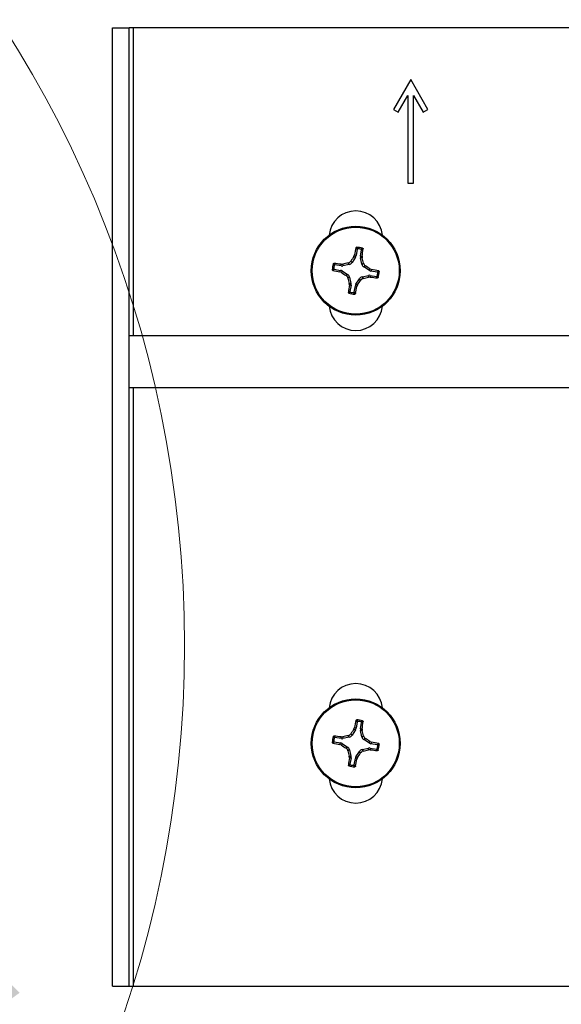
# Model space of a CAD drawing. Header units: inches. Extents: x 0.3 to 33.8, y 0.2 to 21.7.
# Tile 64 of 90: x 25.44 to 25.636, y 9.767 to 10.123. Entities that reach past the tile are written whole.
import ezdxf

# ---------------------------------------------------------------- set-up
doc = ezdxf.new("R2010")
doc.units = ezdxf.units.IN
doc.header["$MEASUREMENT"] = 0
doc.layers.add('BORDERS', color=7, linetype='Continuous')
doc.styles.add('SLDTEXTSTYLE0', font='TXT', dxfattribs={"width": 0.75})
doc.dimstyles.new('SLDDIMSTYLE0', dxfattribs={"dimtxt": 0.1377952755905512, "dimasz": 0.14, "dimexe": 0, "dimexo": 0.0625, "dimgap": 0.0344488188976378, "dimtad": 1, "dimdec": 3, "dimlfac": 10, "dimrnd": 1e-09, "dimzin": 4, "dimdsep": 46, "dimtxsty": 'SLDTEXTSTYLE0', "dimblk1": 'CLOSED', "dimblk2": 'CLOSED', "dimsah": 1, "dimcen": 0.09, "dimadec": 0, "dimazin": 1, "dimtfac": 1, "dimtdec": 3, "dimtofl": 0, "dimtmove": 0, "dimatfit": 3, "dimldrblk": 'CLOSED', "dimfxl": 0, "dimfrac": 2, "dimtolj": 1, "dimtzin": 12, "dimarcsym": 0})
doc.dimstyles.new('SLDDIMSTYLE1', dxfattribs={"dimtxt": 0.18, "dimasz": 0.14, "dimexe": 0, "dimexo": 0.0625, "dimgap": 0, "dimtad": 0, "dimtih": 1, "dimtoh": 1, "dimdec": 0, "dimrnd": 1e-09, "dimzin": 0, "dimdsep": 46, "dimtxsty": 'Standard', "dimsah": 1, "dimcen": 0.09, "dimadec": 0, "dimazin": 0, "dimtfac": 0.14, "dimtdec": 0, "dimtofl": 0, "dimtmove": 0, "dimatfit": 3, "dimfxl": 0, "dimfrac": 2, "dimtolj": 1, "dimtzin": 0, "dimarcsym": 0})
doc.dimstyles.new('SLDDIMSTYLE3', dxfattribs={"dimtxt": 0.1377952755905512, "dimasz": 0.14, "dimexe": 0, "dimexo": 0.0625, "dimgap": 0.0344488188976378, "dimtad": 1, "dimdec": 3, "dimlfac": 10, "dimrnd": 1e-09, "dimzin": 12, "dimdsep": 46, "dimtxsty": 'SLDTEXTSTYLE0', "dimblk1": 'CLOSED', "dimblk2": 'CLOSED', "dimsah": 1, "dimcen": 0.09, "dimadec": 0, "dimazin": 3, "dimtfac": 1, "dimtdec": 3, "dimtmove": 0, "dimatfit": 0, "dimldrblk": 'CLOSED', "dimfxl": 0, "dimfrac": 2, "dimtolj": 1, "dimtzin": 12, "dimarcsym": 0})

# ---------------------------------------------------------------- blocks, each defined once
blk = doc.blocks.new('_Closed')
at = {"color": 0, "linetype": 'ByBlock', "lineweight": -2}
for p, q in [((-1, 0.166667), (0, 0)), ((-1, 0.166667), (-1, -0.166667)), ((0, 0), (-1, -0.166667)), ((0, 0), (-1, 0))]:
    blk.add_line(p, q, dxfattribs=at)
blk = doc.blocks.new('_D_9')
at = {"layer": 'BORDERS'}
for p, q in [((25.33113096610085, 9.83649676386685), (25.33113096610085, 8.476502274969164)), ((25.08506797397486, 9.757520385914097), (25.08506797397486, 8.476502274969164)), ((25.63214045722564, 8.940788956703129), (25.59015595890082, 8.940788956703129)), ((25.59015595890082, 8.940788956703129), (25.59015595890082, 8.722038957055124)), ((25.98849435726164, 8.940788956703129), (26.03047885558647, 8.940788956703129)), ((26.03047885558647, 8.940788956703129), (26.03047885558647, 8.722038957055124)), ((25.59015595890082, 8.722038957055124), (25.63214045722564, 8.722038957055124)), ((26.03047885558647, 8.722038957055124), (25.98849435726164, 8.722038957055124)), ((25.08506797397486, 8.515872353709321), (24.83506797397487, 8.515872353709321)), ((25.08506797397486, 8.515872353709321), (25.33113096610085, 8.515872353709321)), ((25.33113096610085, 8.515872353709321), (26.12337102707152, 8.515872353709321))]:
    blk.add_line(p, q, dxfattribs=at)
at = {"layer": 'BORDERS', "xscale": 0.14, "yscale": 0.14}
blk.add_blockref('_Closed', (25.08506797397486, 8.515872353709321, -0.1940375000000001), dxfattribs=at)
at = {"layer": 'BORDERS', "xscale": 0.14, "yscale": 0.14, "rotation": 180.0000000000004}
blk.add_blockref('_Closed', (25.33113096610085, 8.515872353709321, -0.1940375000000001), dxfattribs=at)
at = {"layer": 'BORDERS', "char_height": 0.1377952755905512, "attachment_point": 1, "style": 'SLDTEXTSTYLE0'}
for s, insert in [('62.5', (25.63214045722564, 8.899666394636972)), ('2.461', (25.58123275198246, 8.693499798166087))]:
    blk.add_mtext(s, dxfattribs=dict(at, insert=insert))
blk = doc.blocks.new('_D_11')
at = {"layer": 'BORDERS'}
for p, q in [((25.9176860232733, 10.90231424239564), (25.87570152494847, 10.90231424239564)), ((25.87570152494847, 10.90231424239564), (25.87570152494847, 10.68356424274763)), ((26.37585533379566, 10.90231424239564), (26.41783983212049, 10.90231424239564)), ((26.41783983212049, 10.90231424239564), (26.41783983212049, 10.68356424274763)), ((25.87570152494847, 10.68356424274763), (25.9176860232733, 10.68356424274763)), ((26.41783983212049, 10.68356424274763), (26.37585533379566, 10.68356424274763)), ((25.08506797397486, 10.03594558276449), (25.08506797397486, 10.51676771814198)), ((25.82101797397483, 10.15960306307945), (25.82101797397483, 10.51676771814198)), ((25.08506797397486, 10.47739763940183), (25.82101797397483, 10.47739763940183)), ((25.82101797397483, 10.47739763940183), (26.51073200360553, 10.47739763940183))]:
    blk.add_line(p, q, dxfattribs=at)
at = {"layer": 'BORDERS', "xscale": 0.14, "yscale": 0.14, "rotation": 180.0000000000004}
blk.add_blockref('_Closed', (25.08506797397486, 10.47739763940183, -0.1940375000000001), dxfattribs=at)
at = {"layer": 'BORDERS', "xscale": 0.14, "yscale": 0.14}
blk.add_blockref('_Closed', (25.82101797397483, 10.47739763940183, -0.1940375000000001), dxfattribs=at)
at = {"layer": 'BORDERS', "char_height": 0.1377952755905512, "attachment_point": 1, "style": 'SLDTEXTSTYLE0'}
for s, insert in [('186.9', (25.9176860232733, 10.86119168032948)), ('7.360', (25.91768600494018, 10.65502508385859))]:
    blk.add_mtext(s, dxfattribs=dict(at, insert=insert))

msp = doc.modelspace()

# ---------------------------------------------------------------- linework, layer by layer
at = {"color": 7, "linetype": 'Continuous', "lineweight": 25}
for p, q in [((25.47401797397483, 9.773232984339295), (25.47401797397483, 10.1202329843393)), ((25.47401797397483, 10.1202329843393), (25.48001797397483, 10.12023298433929)), ((25.48001797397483, 9.773232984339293), (25.48001797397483, 10.12023298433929)), ((25.48151797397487, 10.1202329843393), (25.48001797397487, 10.12023298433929)), ((25.81351797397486, 10.12023298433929), (25.48151797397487, 10.1202329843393)), ((25.48151797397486, 10.00870798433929), (25.48151797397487, 10.1202329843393)), ((25.58191797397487, 10.1014329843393), (25.57566797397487, 10.09060766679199)), ((25.58816797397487, 10.09060766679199), (25.58191797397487, 10.1014329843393)), ((25.57740002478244, 10.08960766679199), (25.58091797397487, 10.09570093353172)), ((25.58091797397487, 10.09570093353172), (25.58091797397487, 10.06393298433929)), ((25.58291797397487, 10.06393298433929), (25.58291797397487, 10.09570093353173)), ((25.58291797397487, 10.09570093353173), (25.5864359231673, 10.08960766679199)), ((25.57566797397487, 10.09060766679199), (25.57740002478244, 10.08960766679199)), ((25.5864359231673, 10.08960766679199), (25.58816797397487, 10.09060766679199)), ((25.58091797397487, 10.06393298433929), (25.58291797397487, 10.06393298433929)), ((25.56192664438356, 10.03721125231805), (25.56067030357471, 10.03521271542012)), ((25.56134743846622, 10.0374324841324), (25.56157924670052, 10.03799398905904)), ((25.56192664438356, 10.03721125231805), (25.56134743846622, 10.0374324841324)), ((25.56157924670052, 10.03799398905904), (25.56214332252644, 10.03777853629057)), ((25.56253264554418, 10.04006706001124), (25.56214332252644, 10.03777853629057)), ((25.56371688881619, 10.03751084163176), (25.56410621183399, 10.03979936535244)), ((25.56371688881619, 10.03751084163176), (25.56432047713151, 10.03752765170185)), ((25.56432047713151, 10.03752765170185), (25.56435357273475, 10.03692108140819)), ((25.55679011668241, 10.03398189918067), (25.55450159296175, 10.03437122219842)), ((25.55677330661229, 10.03458548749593), (25.55737987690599, 10.03461858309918)), ((25.55679011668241, 10.03398189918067), (25.55677330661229, 10.03458548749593)), ((25.55737987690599, 10.03461858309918), (25.5573971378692, 10.03399880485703)), ((25.55969868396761, 10.03452361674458), (25.5573971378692, 10.03399880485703)), ((25.55969868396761, 10.03452361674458), (25.55929821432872, 10.03508827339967)), ((25.56026983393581, 10.0357773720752), (25.56067030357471, 10.03521271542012)), ((25.56435357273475, 10.03692108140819), (25.56373379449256, 10.03690382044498)), ((25.56425860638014, 10.0346022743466), (25.56373379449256, 10.03690382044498)), ((25.56425860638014, 10.0346022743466), (25.56482326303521, 10.03500274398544)), ((25.56551236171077, 10.03403112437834), (25.56494770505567, 10.03363065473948)), ((25.56694624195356, 10.03237431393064), (25.56494770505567, 10.03363065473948)), ((25.55423389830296, 10.03279765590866), (25.55652242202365, 10.0324083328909)), ((25.55630696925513, 10.03184425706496), (25.55652242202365, 10.0324083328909)), ((25.55686847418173, 10.03161244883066), (25.55630696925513, 10.03184425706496)), ((25.55708970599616, 10.03219165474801), (25.55686847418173, 10.03161244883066)), ((25.55708970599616, 10.03219165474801), (25.55908824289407, 10.03093531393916)), ((25.55852358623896, 10.03053484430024), (25.55908824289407, 10.03093531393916)), ((25.56433726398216, 10.03004235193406), (25.56663881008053, 10.03056716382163)), ((25.56433726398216, 10.03004235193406), (25.564737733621, 10.02947769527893)), ((25.56665607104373, 10.02994738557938), (25.56663881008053, 10.03056716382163)), ((25.56694624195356, 10.03237431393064), (25.56716747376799, 10.03295351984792)), ((25.56716747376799, 10.03295351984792), (25.5677289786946, 10.03272171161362)), ((25.56724583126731, 10.030584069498), (25.56726264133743, 10.02998048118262)), ((25.56724583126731, 10.030584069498), (25.56953435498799, 10.03019474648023)), ((25.5677289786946, 10.03272171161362), (25.56751352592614, 10.03215763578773)), ((25.56980204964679, 10.03176831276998), (25.56751352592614, 10.03215763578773)), ((25.55977734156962, 10.02996369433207), (25.55921268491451, 10.02956322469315)), ((25.55968237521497, 10.02764488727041), (25.56030215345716, 10.02766214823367)), ((25.55971547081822, 10.02703831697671), (25.55968237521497, 10.02764488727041)), ((25.56031905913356, 10.02705512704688), (25.55971547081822, 10.02703831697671)), ((25.55977734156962, 10.02996369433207), (25.56030215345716, 10.02766214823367)), ((25.56031905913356, 10.02705512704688), (25.55992973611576, 10.02476660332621)), ((25.56150330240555, 10.02449890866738), (25.56189262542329, 10.0267874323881)), ((25.56245670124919, 10.02657197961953), (25.56189262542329, 10.0267874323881)), ((25.5621093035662, 10.02735471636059), (25.56336564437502, 10.02935325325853)), ((25.5621093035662, 10.02735471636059), (25.5626885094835, 10.02713348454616)), ((25.5626885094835, 10.02713348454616), (25.56245670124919, 10.02657197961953)), ((25.5637661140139, 10.02878859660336), (25.56336564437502, 10.02935325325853)), ((25.56726264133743, 10.02998048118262), (25.56665607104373, 10.02994738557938)), ((25.81501797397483, 10.00870798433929), (25.48001797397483, 10.00870798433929)), ((25.48001797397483, 9.989957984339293), (25.81501797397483, 9.989957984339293)), ((25.48151797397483, 9.773232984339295), (25.48151797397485, 9.989957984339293)), ((25.56192664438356, 9.86611125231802), (25.56067030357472, 9.864112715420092)), ((25.56134743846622, 9.86633248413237), (25.56157924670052, 9.86689398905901)), ((25.56192664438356, 9.86611125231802), (25.56134743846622, 9.86633248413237)), ((25.56157924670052, 9.86689398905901), (25.56214332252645, 9.86667853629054)), ((25.56253264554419, 9.868967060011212), (25.56214332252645, 9.86667853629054)), ((25.5637168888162, 9.866410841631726), (25.564106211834, 9.868699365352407)), ((25.5637168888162, 9.866410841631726), (25.56432047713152, 9.866427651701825)), ((25.56432047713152, 9.866427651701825), (25.56435357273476, 9.865821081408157)), ((25.55679011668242, 9.862881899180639), (25.55450159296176, 9.863271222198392)), ((25.5567733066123, 9.863485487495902), (25.557379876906, 9.863518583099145)), ((25.55679011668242, 9.862881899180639), (25.5567733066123, 9.863485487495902)), ((25.557379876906, 9.863518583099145), (25.55739713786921, 9.862898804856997)), ((25.55969868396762, 9.863423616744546), (25.55739713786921, 9.862898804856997)), ((25.55969868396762, 9.863423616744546), (25.55929821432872, 9.863988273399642)), ((25.56026983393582, 9.864677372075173), (25.56067030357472, 9.864112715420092)), ((25.56435357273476, 9.865821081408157), (25.56373379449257, 9.865803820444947)), ((25.56425860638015, 9.863502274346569), (25.56373379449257, 9.865803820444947)), ((25.56425860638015, 9.863502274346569), (25.56482326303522, 9.86390274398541)), ((25.56551236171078, 9.862931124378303), (25.56494770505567, 9.86253065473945)), ((25.56694624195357, 9.861274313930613), (25.56494770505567, 9.86253065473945)), ((25.55423389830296, 9.861697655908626), (25.55652242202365, 9.861308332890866)), ((25.55630696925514, 9.86074425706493), (25.55652242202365, 9.861308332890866)), ((25.55686847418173, 9.860512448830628), (25.55630696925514, 9.86074425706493)), ((25.55708970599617, 9.861091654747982), (25.55686847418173, 9.860512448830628)), ((25.55708970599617, 9.861091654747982), (25.55908824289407, 9.859835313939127)), ((25.55852358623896, 9.85943484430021), (25.55908824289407, 9.859835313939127)), ((25.56433726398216, 9.858942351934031), (25.56663881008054, 9.8594671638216)), ((25.56433726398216, 9.858942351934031), (25.564737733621, 9.858377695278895)), ((25.56665607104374, 9.858847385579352), (25.56663881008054, 9.8594671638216)), ((25.56694624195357, 9.861274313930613), (25.567167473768, 9.861853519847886)), ((25.567167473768, 9.861853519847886), (25.56772897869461, 9.861621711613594)), ((25.56724583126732, 9.859484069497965), (25.56726264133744, 9.858880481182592)), ((25.56724583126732, 9.859484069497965), (25.56953435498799, 9.859094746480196)), ((25.56772897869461, 9.861621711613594), (25.56751352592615, 9.861057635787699)), ((25.56980204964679, 9.86066831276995), (25.56751352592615, 9.861057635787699)), ((25.55977734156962, 9.858863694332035), (25.55921268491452, 9.858463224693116)), ((25.55968237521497, 9.856544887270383), (25.56030215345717, 9.856562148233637)), ((25.55971547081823, 9.855938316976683), (25.55968237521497, 9.856544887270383)), ((25.56031905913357, 9.855955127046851), (25.55971547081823, 9.855938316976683)), ((25.55977734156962, 9.858863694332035), (25.56030215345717, 9.856562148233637)), ((25.56031905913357, 9.855955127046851), (25.55992973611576, 9.85366660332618)), ((25.56150330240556, 9.85339890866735), (25.56189262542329, 9.855687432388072)), ((25.5624567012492, 9.8554719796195), (25.56189262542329, 9.855687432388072)), ((25.56210930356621, 9.85625471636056), (25.56336564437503, 9.858253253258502)), ((25.56210930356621, 9.85625471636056), (25.56268850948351, 9.856033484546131)), ((25.56268850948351, 9.856033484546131), (25.5624567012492, 9.8554719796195)), ((25.56376611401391, 9.857688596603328), (25.56336564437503, 9.858253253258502)), ((25.56726264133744, 9.858880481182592), (25.56665607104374, 9.858847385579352)), ((25.47401797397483, 9.773232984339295), (25.48001797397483, 9.773232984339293)), ((25.48001797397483, 9.773232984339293), (25.48151797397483, 9.773232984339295)), ((25.48151797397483, 9.773232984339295), (25.81351797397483, 9.773232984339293))]:
    msp.add_line(p, q, dxfattribs=at)
at = {"color": 7, "linetype": 'Continuous', "lineweight": 18}
msp.add_circle((25.08506797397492, 9.896732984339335), 0.4149657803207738, dxfattribs=at)
at = {"color": 7, "linetype": 'Continuous', "lineweight": 25}
for centre, radius in [((25.56201797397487, 10.03228298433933), 0.0161000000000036), ((25.56201797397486, 10.03228298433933), 0.0157528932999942), ((25.56201797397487, 9.861182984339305), 0.016100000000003), ((25.56201797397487, 9.861182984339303), 0.01575289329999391)]:
    msp.add_circle(centre, radius, dxfattribs=at)
for centre, radius, start, end in [((25.56201797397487, 10.04423298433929), 0.009699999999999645, 5.524228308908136, 174.4757716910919), ((25.56201797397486, 10.03228298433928), 0.008495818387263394, 73.06981271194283, 87.62076320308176), ((25.71600306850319, 9.935561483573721), 0.1851919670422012, 146.6272750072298, 147.2383152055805), ((25.71760399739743, 10.00662432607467), 0.1591470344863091, 167.6780822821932, 168.6319195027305), ((25.56201797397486, 10.03228298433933), 0.008014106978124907, 76.18372835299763, 84.5068475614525), ((25.4066996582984, 10.05951528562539), 0.1591470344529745, 352.0586564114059, 353.0124936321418), ((25.56201797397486, 10.03228298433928), 0.008495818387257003, 163.0698127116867, 177.6207632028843), ((25.56201797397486, 10.03228298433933), 0.008014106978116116, 166.1837283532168, 174.5068475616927), ((25.53478567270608, 9.87696466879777), 0.1591470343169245, 82.05865641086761, 83.01249363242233), ((25.60238036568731, 9.854977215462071), 0.1851919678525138, 103.4522607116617, 104.0633009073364), ((25.3847122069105, 9.99192059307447), 0.1851919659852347, 13.45226070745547, 14.06330090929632), ((25.46529647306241, 9.878297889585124), 0.1851919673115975, 56.62727500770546, 57.23831520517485), ((25.58767663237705, 10.18786900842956), 0.159147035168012, 257.6780822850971, 258.6319195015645), ((25.65873947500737, 10.18626807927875), 0.1851919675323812, 236.6272750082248, 237.2383152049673), ((25.53635931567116, 9.87669696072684), 0.1591470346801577, 77.6780822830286, 78.63191950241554), ((25.56201797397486, 10.03228298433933), 0.008014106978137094, 346.1837283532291, 354.5068475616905), ((25.56201797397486, 10.03228298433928), 0.008495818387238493, 343.0698127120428, 357.6207632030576), ((25.73932374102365, 10.07264537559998), 0.1851919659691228, 193.4522607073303, 194.0633009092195), ((25.71733628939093, 10.00505068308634), 0.1591470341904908, 172.0586564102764, 173.012493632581), ((25.40643195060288, 10.05794164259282), 0.1591470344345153, 347.678082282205, 348.6319195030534), ((25.40803287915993, 10.12900448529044), 0.1851919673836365, 326.6272750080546, 327.2383152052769), ((25.52165558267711, 10.20958875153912), 0.185191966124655, 283.4522607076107, 284.0633009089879), ((25.58925027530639, 10.18760130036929), 0.1591470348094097, 262.0586564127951, 263.0124936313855), ((25.56201797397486, 10.03228298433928), 0.008495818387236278, 253.0698127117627, 267.6207632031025), ((25.56201797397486, 10.03228298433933), 0.008014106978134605, 256.1837283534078, 264.5068475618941), ((25.56201797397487, 10.02033298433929), 0.00970000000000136, 185.5242283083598, 354.4757716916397), ((25.56201797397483, 9.873132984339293), 0.009700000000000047, 5.524228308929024, 174.4757716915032), ((25.56201797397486, 9.861182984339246), 0.008495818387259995, 73.06981271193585, 87.62076320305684), ((25.71600306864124, 9.764461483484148), 0.1851919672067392, 146.6272750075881, 147.2383152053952), ((25.71760399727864, 9.835524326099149), 0.1591470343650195, 167.6780822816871, 168.6319195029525), ((25.56201797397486, 9.861182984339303), 0.008014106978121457, 76.18372835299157, 84.50684756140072), ((25.40669965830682, 9.888415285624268), 0.1591470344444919, 352.0586564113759, 353.0124936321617), ((25.56201797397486, 9.861182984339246), 0.008495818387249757, 163.0698127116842, 177.6207632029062), ((25.56201797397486, 9.861182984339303), 0.008014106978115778, 166.1837283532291, 174.506847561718), ((25.53478567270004, 9.705864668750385), 0.1591470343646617, 82.05865641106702, 83.01249363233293), ((25.6023803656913, 9.683877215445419), 0.1851919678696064, 103.4522607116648, 104.0633009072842), ((25.38471220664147, 9.820820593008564), 0.1851919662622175, 13.45226070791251, 14.06330090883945), ((25.4652964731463, 9.707197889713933), 0.185191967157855, 56.62727500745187, 57.23831520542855), ((25.58767663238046, 10.01676900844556), 0.1591470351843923, 257.6780822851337, 258.6319195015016), ((25.6587394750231, 10.01516807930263), 0.1851919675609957, 236.6272750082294, 237.2383152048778), ((25.53635931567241, 9.70559696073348), 0.1591470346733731, 77.67808228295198, 78.63191950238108), ((25.56201797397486, 9.861182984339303), 0.008014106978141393, 346.1837283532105, 354.5068475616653), ((25.56201797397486, 9.861182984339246), 0.008495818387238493, 343.0698127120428, 357.6207632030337), ((25.7393237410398, 9.901545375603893), 0.1851919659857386, 193.4522607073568, 194.0633009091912), ((25.71733628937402, 9.833950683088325), 0.1591470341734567, 172.0586564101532, 173.0124936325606), ((25.40643195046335, 9.88684164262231), 0.1591470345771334, 347.6780822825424, 348.6319195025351), ((25.40803287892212, 9.957904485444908), 0.1851919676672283, 326.6272750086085, 327.2383152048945), ((25.52165558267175, 10.03848875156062), 0.1851919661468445, 283.452260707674, 284.0633009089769), ((25.58925027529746, 10.01650130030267), 0.1591470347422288, 262.0586564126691, 263.012493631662), ((25.56201797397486, 9.861182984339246), 0.008495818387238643, 253.0698127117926, 267.6207632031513), ((25.56201797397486, 9.861182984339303), 0.008014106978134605, 256.1837283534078, 264.5068475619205), ((25.56201797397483, 9.849232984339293), 0.00970000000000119, 185.5242283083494, 354.475771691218)]:
    msp.add_arc(centre, radius, start, end, dxfattribs=at)
for centre, major_axis, ratio, start_param, end_param in [((25.56059264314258, 10.03804580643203), (-0.001470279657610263, 0.0005615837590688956), 0.9943069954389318, 2.946332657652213, 3.336852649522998), ((25.56526871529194, 10.03725031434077), (0.001573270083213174, 4.381592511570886e-05), 0.9943069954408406, 2.946332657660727, 3.336852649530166), ((25.55705064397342, 10.03553372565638), (-4.381592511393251e-05, 0.001573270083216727), 0.9943069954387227, 2.946332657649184, 3.336852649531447), ((25.5593419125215, 10.03605619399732), (-0.0009111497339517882, 0.001284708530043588), 0.9935910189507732, 2.751161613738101, 3.532023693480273), ((25.56579118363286, 10.03495904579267), (0.001284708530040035, 0.0009111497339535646), 0.9935910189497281, 2.751161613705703, 3.532023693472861), ((25.55625515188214, 10.03085765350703), (-0.0005615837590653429, -0.001470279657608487), 0.9943069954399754, 2.946332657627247, 3.336852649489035), ((25.55824476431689, 10.02960692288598), (-0.001284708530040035, -0.0009111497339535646), 0.9935910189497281, 2.751161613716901, 3.532023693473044), ((25.56469403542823, 10.02850977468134), (0.0009111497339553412, -0.001284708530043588), 0.9935910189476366, 2.751161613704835, 3.532023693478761), ((25.56698530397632, 10.02903224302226), (4.381592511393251e-05, -0.001573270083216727), 0.9943069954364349, 2.946332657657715, 3.336852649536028), ((25.56778079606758, 10.03370831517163), (0.0005615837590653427, 0.001470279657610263), 0.9943069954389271, 2.946332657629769, 3.33685264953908), ((25.5587672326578, 10.0273156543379), (-0.001573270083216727, -4.381592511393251e-05), 0.9943069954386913, 2.946332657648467, 3.336852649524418), ((25.56344330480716, 10.02652016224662), (0.00147027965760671, -0.0005615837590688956), 0.9943069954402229, 2.946332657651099, 3.336852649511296), ((25.56059264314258, 9.866945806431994), (-0.001470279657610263, 0.0005615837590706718), 0.9943069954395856, 2.946332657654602, 3.336852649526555), ((25.56526871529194, 9.866150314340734), (0.001573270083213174, 4.381592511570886e-05), 0.9943069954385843, 2.946332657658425, 3.336852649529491), ((25.55705064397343, 9.864433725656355), (-4.381592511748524e-05, 0.001573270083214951), 0.9943069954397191, 2.946332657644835, 3.336852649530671), ((25.55934191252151, 9.86495619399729), (-0.0009111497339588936, 0.001284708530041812), 0.9935910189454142, 2.751161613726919, 3.53202369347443), ((25.56579118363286, 9.863859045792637), (0.001284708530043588, 0.0009111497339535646), 0.993591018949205, 2.751161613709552, 3.532023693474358), ((25.55625515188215, 9.859757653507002), (-0.0005615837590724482, -0.001470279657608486), 0.9943069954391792, 2.946332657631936, 3.336852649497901), ((25.5582447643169, 9.858506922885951), (-0.001284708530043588, -0.0009111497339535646), 0.9935910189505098, 2.751161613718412, 3.532023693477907), ((25.56469403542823, 9.857409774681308), (0.0009111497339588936, -0.001284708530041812), 0.9935910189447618, 2.751161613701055, 3.532023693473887), ((25.56698530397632, 9.857932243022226), (4.381592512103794e-05, -0.00157327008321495), 0.9943069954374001, 2.94633265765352, 3.336852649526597), ((25.56778079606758, 9.862608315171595), (0.0005615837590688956, 0.001470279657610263), 0.994306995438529, 2.946332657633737, 3.336852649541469), ((25.5587672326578, 9.856215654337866), (-0.001573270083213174, -4.381592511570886e-05), 0.9943069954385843, 2.946332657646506, 3.336852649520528), ((25.56344330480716, 9.855420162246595), (0.001470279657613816, -0.0005615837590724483), 0.9943069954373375, 2.946332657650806, 3.336852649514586)]:
    msp.add_ellipse(centre, major_axis=major_axis, ratio=ratio, start_param=start_param, end_param=end_param, dxfattribs=at)
for points, knots in [([(25.56212307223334, 10.04058695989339), (25.56213162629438, 10.04061269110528), (25.56214873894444, 10.04066416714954), (25.56220776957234, 10.04072490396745), (25.56228403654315, 10.04076624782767), (25.56234184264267, 10.0407697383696), (25.56237066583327, 10.04077147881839)], [0, 0, 0, 0, 0.2526917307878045, 0.5055172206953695, 0.7534417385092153, 1, 1, 1, 1]), ([(25.56237066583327, 10.04077147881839), (25.56243934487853, 10.04068847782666), (25.56257785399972, 10.04052108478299), (25.56271566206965, 10.04034770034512), (25.56278513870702, 10.0402602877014)], [0, 0, 0, 0, 0.4958449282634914, 1, 1, 1, 1]), ([(25.56253264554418, 10.04006706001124), (25.56246538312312, 10.04015427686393), (25.56232940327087, 10.04033059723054), (25.56219233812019, 10.04050089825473), (25.56212307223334, 10.04058695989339)], [0, 0, 0, 0, 0.4946499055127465, 1, 1, 1, 1]), ([(25.56278513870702, 10.0402602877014), (25.56275870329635, 10.04026024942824), (25.56270582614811, 10.04026017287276), (25.56263226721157, 10.04022679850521), (25.56257413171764, 10.0401728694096), (25.5625431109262, 10.04011532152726), (25.56253511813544, 10.04007846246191), (25.56253264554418, 10.04006706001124)], [0, 0, 0, 0, 0.2255496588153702, 0.4511532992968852, 0.6755815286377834, 0.8996402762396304, 1, 1, 1, 1]), ([(25.56393181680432, 10.04006521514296), (25.56402628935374, 10.04012473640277), (25.56421367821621, 10.04024279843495), (25.56439974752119, 10.04035497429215), (25.56449200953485, 10.04041059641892)], [0, 0, 0, 0, 0.5041524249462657, 1, 1, 1, 1]), ([(25.56410621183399, 10.03979936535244), (25.5641080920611, 10.03982573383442), (25.56411185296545, 10.03987847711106), (25.56408390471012, 10.03995426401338), (25.56403433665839, 10.04001615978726), (25.56397919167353, 10.04005127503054), (25.56394300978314, 10.04006192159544), (25.56393181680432, 10.04006521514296)], [0, 0, 0, 0, 0.2255496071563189, 0.4511532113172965, 0.675581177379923, 0.8996400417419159, 1, 1, 1, 1]), ([(25.56466466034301, 10.04015458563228), (25.56457083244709, 10.0400962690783), (25.56438516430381, 10.03998087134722), (25.56419852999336, 10.03985943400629), (25.56410621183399, 10.03979936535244)], [0, 0, 0, 0, 0.5053526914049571, 1, 1, 1, 1]), ([(25.56449200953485, 10.04041059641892), (25.56451628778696, 10.04040066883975), (25.56456480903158, 10.04038082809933), (25.56462113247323, 10.04032491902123), (25.56465823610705, 10.04025597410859), (25.56466834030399, 10.04019614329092), (25.5646653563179, 10.04016244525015), (25.56466466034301, 10.04015458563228)], [0, 0, 0, 0, 0.2243701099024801, 0.4484143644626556, 0.6809026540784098, 0.9255748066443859, 1, 1, 1, 1]), ([(25.55389036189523, 10.0347570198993), (25.55390028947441, 10.0347812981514), (25.55392013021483, 10.03482981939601), (25.55397603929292, 10.03488614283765), (25.55404498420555, 10.0349232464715), (25.55410481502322, 10.03493335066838), (25.55413851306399, 10.03493036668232), (25.55414637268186, 10.03492967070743)], [0, 0, 0, 0, 0.2243701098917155, 0.4484143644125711, 0.6809026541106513, 0.9255748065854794, 1, 1, 1, 1]), ([(25.55423574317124, 10.03419682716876), (25.55417622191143, 10.03429129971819), (25.55405815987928, 10.0344786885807), (25.55394598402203, 10.03466475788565), (25.55389036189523, 10.0347570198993)], [0, 0, 0, 0, 0.504152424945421, 1, 1, 1, 1]), ([(25.55414637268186, 10.03492967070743), (25.55420468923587, 10.03483584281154), (25.55432008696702, 10.03465017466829), (25.55444152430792, 10.0344635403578), (25.55450159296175, 10.03437122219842)], [0, 0, 0, 0, 0.5053526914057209, 1, 1, 1, 1]), ([(25.55450159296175, 10.03437122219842), (25.55447522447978, 10.03437310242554), (25.55442248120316, 10.03437686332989), (25.55434669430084, 10.03434891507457), (25.55428479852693, 10.03429934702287), (25.55424968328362, 10.034244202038), (25.55423903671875, 10.03420802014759), (25.55423574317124, 10.03419682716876)], [0, 0, 0, 0, 0.2255496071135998, 0.451153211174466, 0.6755811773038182, 0.8996400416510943, 1, 1, 1, 1]), ([(25.55929821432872, 10.03508827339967), (25.55946301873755, 10.03514483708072), (25.5597926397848, 10.03525796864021), (25.56010420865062, 10.03553911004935), (25.56023625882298, 10.03572907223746), (25.56026983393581, 10.0357773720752)], [0, 0, 0, 0, 0.4271587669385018, 0.8543492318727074, 1, 1, 1, 1]), ([(25.56482326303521, 10.03500274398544), (25.56487982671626, 10.03483793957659), (25.56499295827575, 10.03450831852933), (25.56527409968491, 10.03419674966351), (25.56546406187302, 10.03406469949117), (25.56551236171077, 10.03403112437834)], [0, 0, 0, 0, 0.4271587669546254, 0.8543492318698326, 0.9999999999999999, 0.9999999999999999, 0.9999999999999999, 0.9999999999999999]), ([(25.55352947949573, 10.03263567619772), (25.5536124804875, 10.03270435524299), (25.55377987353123, 10.03284286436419), (25.55395325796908, 10.03298067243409), (25.55404067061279, 10.03305014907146)], [0, 0, 0, 0, 0.4958449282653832, 1, 1, 1, 1]), ([(25.55371399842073, 10.03238808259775), (25.55368826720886, 10.03239663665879), (25.55363679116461, 10.03241374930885), (25.5535760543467, 10.03247277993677), (25.5535347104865, 10.03254904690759), (25.55353121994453, 10.03260685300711), (25.55352947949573, 10.03263567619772)], [0, 0, 0, 0, 0.2526917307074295, 0.5055172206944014, 0.7534417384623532, 1, 1, 1, 1]), ([(25.55423389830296, 10.03279765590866), (25.55414668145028, 10.03273039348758), (25.55397036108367, 10.03259441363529), (25.55380006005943, 10.0324573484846), (25.55371399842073, 10.03238808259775)], [0, 0, 0, 0, 0.494649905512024, 1, 1, 1, 1]), ([(25.55404067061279, 10.03305014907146), (25.55404070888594, 10.03302371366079), (25.5540407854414, 10.03297083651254), (25.55407415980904, 10.03289727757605), (25.55412808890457, 10.03283914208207), (25.55418563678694, 10.03280812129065), (25.55422249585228, 10.0328001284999), (25.55423389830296, 10.03279765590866)], [0, 0, 0, 0, 0.2255496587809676, 0.4511532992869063, 0.6755815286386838, 0.8996402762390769, 1, 1, 1, 1]), ([(25.55921268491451, 10.02956322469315), (25.55915612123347, 10.029728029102), (25.55904298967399, 10.03005765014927), (25.55876184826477, 10.03036921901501), (25.55857188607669, 10.03050126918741), (25.55852358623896, 10.03053484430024)], [0, 0, 0, 0, 0.4271587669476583, 0.8543492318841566, 1, 1, 1, 1]), ([(25.56953435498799, 10.03019474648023), (25.56956072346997, 10.03019286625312), (25.5696134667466, 10.03018910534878), (25.56968925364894, 10.03021705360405), (25.5697511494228, 10.0302666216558), (25.56978626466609, 10.03032176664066), (25.56979691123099, 10.03035794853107), (25.56980020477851, 10.0303691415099)], [0, 0, 0, 0, 0.2255496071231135, 0.4511532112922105, 0.6755811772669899, 0.8996400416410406, 1, 1, 1, 1]), ([(25.56988957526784, 10.02963629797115), (25.56983125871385, 10.02973012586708), (25.56971586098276, 10.02991579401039), (25.56959442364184, 10.03010242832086), (25.56953435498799, 10.03019474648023)], [0, 0, 0, 0, 0.5053526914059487, 1, 1, 1, 1]), ([(25.56980020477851, 10.0303691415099), (25.56985972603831, 10.03027466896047), (25.56997778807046, 10.030087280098), (25.5700899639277, 10.02990121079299), (25.57014558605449, 10.0298089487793)], [0, 0, 0, 0, 0.5041524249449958, 1, 1, 1, 1]), ([(25.56980204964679, 10.03176831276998), (25.56988926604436, 10.03183557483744), (25.57006558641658, 10.03197155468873), (25.57023588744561, 10.03210861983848), (25.57032194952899, 10.03217788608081)], [0, 0, 0, 0, 0.4946473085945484, 1, 1, 1, 1]), ([(25.56999527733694, 10.0315158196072), (25.56999523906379, 10.03154225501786), (25.56999516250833, 10.03159513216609), (25.56996178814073, 10.0316686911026), (25.56990785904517, 10.03172682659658), (25.5698503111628, 10.03175784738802), (25.56981345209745, 10.03176584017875), (25.56980204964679, 10.03176831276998)], [0, 0, 0, 0, 0.2255496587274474, 0.451153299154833, 0.6755815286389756, 0.8996402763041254, 1, 1, 1, 1]), ([(25.57050646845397, 10.03193029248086), (25.57042346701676, 10.0318616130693), (25.5702560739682, 10.03172310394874), (25.57008268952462, 10.03158529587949), (25.56999527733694, 10.0315158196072)], [0, 0, 0, 0, 0.4958475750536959, 1, 1, 1, 1]), ([(25.57032194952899, 10.03217788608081), (25.57034768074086, 10.03216933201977), (25.57039915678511, 10.0321522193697), (25.57045989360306, 10.03209318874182), (25.57050123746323, 10.03201692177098), (25.57050472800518, 10.03195911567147), (25.57050646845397, 10.03193029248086)], [0, 0, 0, 0, 0.2526917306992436, 0.5055172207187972, 0.7534417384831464, 1, 1, 1, 1]), ([(25.564737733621, 10.02947769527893), (25.56457292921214, 10.02942113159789), (25.56424330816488, 10.02930800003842), (25.56393173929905, 10.02902685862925), (25.56379968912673, 10.02883689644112), (25.5637661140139, 10.02878859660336)], [0, 0, 0, 0, 0.4271587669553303, 0.8543492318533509, 1, 1, 1, 1]), ([(25.57014558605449, 10.0298089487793), (25.57013565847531, 10.02978467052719), (25.57011581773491, 10.02973614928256), (25.57005990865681, 10.0296798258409), (25.56999096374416, 10.02964272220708), (25.56993113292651, 10.02963261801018), (25.56989743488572, 10.02963560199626), (25.56988957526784, 10.02963629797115)], [0, 0, 0, 0, 0.2243701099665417, 0.4484143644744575, 0.6809026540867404, 0.9255748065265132, 1, 1, 1, 1]), ([(25.55954393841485, 10.02415537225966), (25.55951966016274, 10.02416529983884), (25.55947113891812, 10.02418514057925), (25.55941481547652, 10.02424104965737), (25.55937771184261, 10.02430999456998), (25.55936760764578, 10.02436982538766), (25.55937059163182, 10.02440352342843), (25.55937128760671, 10.0244113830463)], [0, 0, 0, 0, 0.2243701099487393, 0.4484143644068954, 0.680902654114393, 0.9255748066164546, 0.9999999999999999, 0.9999999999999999, 0.9999999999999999, 0.9999999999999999]), ([(25.55937128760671, 10.0244113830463), (25.55946511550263, 10.02446969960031), (25.55965078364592, 10.02458509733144), (25.55983741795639, 10.02470653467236), (25.55992973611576, 10.02476660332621)], [0, 0, 0, 0, 0.5053526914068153, 0.9999999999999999, 0.9999999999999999, 0.9999999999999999, 0.9999999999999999]), ([(25.56010413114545, 10.02450075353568), (25.56000965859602, 10.02444123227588), (25.55982226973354, 10.02432317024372), (25.55963620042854, 10.02421099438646), (25.55954393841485, 10.02415537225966)], [0, 0, 0, 0, 0.5041524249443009, 1, 1, 1, 1]), ([(25.55992973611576, 10.02476660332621), (25.55992785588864, 10.02474023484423), (25.55992409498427, 10.0246874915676), (25.55995204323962, 10.02461170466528), (25.56000161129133, 10.02454980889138), (25.5600567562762, 10.02451469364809), (25.56009293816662, 10.0245040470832), (25.56010413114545, 10.02450075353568)], [0, 0, 0, 0, 0.2255496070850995, 0.4511532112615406, 0.6755811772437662, 0.8996400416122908, 0.9999999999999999, 0.9999999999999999, 0.9999999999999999, 0.9999999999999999]), ([(25.56125080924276, 10.02430568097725), (25.56127724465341, 10.02430571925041), (25.56133012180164, 10.02430579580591), (25.56140368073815, 10.02433917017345), (25.5614618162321, 10.02439309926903), (25.56149283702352, 10.02445064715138), (25.5615008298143, 10.02448750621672), (25.56150330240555, 10.02449890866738)], [0, 0, 0, 0, 0.2255496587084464, 0.4511532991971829, 0.675581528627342, 0.8996402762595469, 1, 1, 1, 1]), ([(25.56166528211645, 10.02379448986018), (25.56159660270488, 10.02387749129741), (25.56145809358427, 10.024044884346), (25.56132028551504, 10.02421826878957), (25.56125080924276, 10.02430568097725)], [0, 0, 0, 0, 0.4958475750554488, 1, 1, 1, 1]), ([(25.56150330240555, 10.02449890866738), (25.56157056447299, 10.02441169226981), (25.56170654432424, 10.02423537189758), (25.56184360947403, 10.02406507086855), (25.56191287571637, 10.02397900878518)], [0, 0, 0, 0, 0.4946473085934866, 1, 1, 1, 1]), ([(25.56191287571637, 10.02397900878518), (25.56190432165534, 10.0239532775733), (25.56188720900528, 10.02390180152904), (25.56182817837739, 10.0238410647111), (25.56175191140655, 10.02379972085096), (25.56169410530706, 10.02379623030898), (25.56166528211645, 10.02379448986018)], [0, 0, 0, 0, 0.2526917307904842, 0.5055172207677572, 0.7534417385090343, 0.9999999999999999, 0.9999999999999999, 0.9999999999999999, 0.9999999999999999]), ([(25.56212307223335, 9.86948695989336), (25.56213162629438, 9.869512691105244), (25.56214873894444, 9.869564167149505), (25.56220776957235, 9.86962490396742), (25.56228403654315, 9.86966624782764), (25.56234184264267, 9.869669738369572), (25.56237066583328, 9.869671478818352)], [0, 0, 0, 0, 0.2526917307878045, 0.5055172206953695, 0.7534417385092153, 1, 1, 1, 1]), ([(25.56237066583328, 9.869671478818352), (25.56243934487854, 9.869588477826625), (25.56257785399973, 9.86942108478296), (25.56271566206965, 9.869247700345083), (25.56278513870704, 9.86916028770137)], [0, 0, 0, 0, 0.4958449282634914, 1, 1, 1, 1]), ([(25.56253264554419, 9.868967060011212), (25.56246538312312, 9.869054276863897), (25.56232940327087, 9.869230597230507), (25.56219233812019, 9.869400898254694), (25.56212307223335, 9.86948695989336)], [0, 0, 0, 0, 0.4946499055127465, 1, 1, 1, 1]), ([(25.56278513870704, 9.86916028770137), (25.56275870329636, 9.869160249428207), (25.56270582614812, 9.869160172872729), (25.56263226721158, 9.869126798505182), (25.56257413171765, 9.86907286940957), (25.56254311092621, 9.869015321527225), (25.56253511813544, 9.86897846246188), (25.56253264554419, 9.868967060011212)], [0, 0, 0, 0, 0.2255496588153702, 0.4511532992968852, 0.6755815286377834, 0.8996402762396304, 1, 1, 1, 1]), ([(25.56393181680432, 9.868965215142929), (25.56402628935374, 9.869024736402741), (25.56421367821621, 9.869142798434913), (25.56439974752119, 9.869254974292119), (25.56449200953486, 9.869310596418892)], [0, 0, 0, 0, 0.5041524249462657, 1, 1, 1, 1]), ([(25.564106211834, 9.868699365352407), (25.56410809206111, 9.868725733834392), (25.56411185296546, 9.868778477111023), (25.56408390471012, 9.86885426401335), (25.56403433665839, 9.868916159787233), (25.56397919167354, 9.868951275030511), (25.56394300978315, 9.86896192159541), (25.56393181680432, 9.868965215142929)], [0, 0, 0, 0, 0.2255496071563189, 0.4511532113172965, 0.675581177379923, 0.8996400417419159, 1, 1, 1, 1]), ([(25.56466466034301, 9.86905458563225), (25.5645708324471, 9.868996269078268), (25.56438516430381, 9.86888087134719), (25.56419852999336, 9.868759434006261), (25.564106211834, 9.868699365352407)], [0, 0, 0, 0, 0.5053526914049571, 1, 1, 1, 1]), ([(25.56449200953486, 9.869310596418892), (25.56451628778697, 9.869300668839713), (25.56456480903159, 9.869280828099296), (25.56462113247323, 9.869224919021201), (25.56465823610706, 9.869155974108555), (25.56466834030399, 9.869096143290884), (25.56466535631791, 9.869062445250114), (25.56466466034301, 9.86905458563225)], [0, 0, 0, 0, 0.2243701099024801, 0.4484143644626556, 0.6809026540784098, 0.9255748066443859, 1, 1, 1, 1]), ([(25.55389036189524, 9.86365701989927), (25.55390028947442, 9.863681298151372), (25.55392013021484, 9.863729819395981), (25.55397603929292, 9.863786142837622), (25.55404498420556, 9.86382324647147), (25.55410481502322, 9.863833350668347), (25.55413851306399, 9.86383036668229), (25.55414637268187, 9.863829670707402)], [0, 0, 0, 0, 0.2243701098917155, 0.4484143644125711, 0.6809026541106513, 0.9255748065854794, 1, 1, 1, 1]), ([(25.55423574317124, 9.863096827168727), (25.55417622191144, 9.863191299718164), (25.55405815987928, 9.863378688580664), (25.55394598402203, 9.863564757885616), (25.55389036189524, 9.86365701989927)], [0, 0, 0, 0, 0.504152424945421, 1, 1, 1, 1]), ([(25.55414637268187, 9.863829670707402), (25.55420468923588, 9.863735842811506), (25.55432008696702, 9.863550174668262), (25.55444152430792, 9.863363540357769), (25.55450159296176, 9.863271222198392)], [0, 0, 0, 0, 0.5053526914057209, 1, 1, 1, 1]), ([(25.55450159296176, 9.863271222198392), (25.55447522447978, 9.863273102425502), (25.55442248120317, 9.863276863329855), (25.55434669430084, 9.863248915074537), (25.55428479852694, 9.86319934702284), (25.55424968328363, 9.863144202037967), (25.55423903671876, 9.863108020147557), (25.55423574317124, 9.863096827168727)], [0, 0, 0, 0, 0.2255496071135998, 0.451153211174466, 0.6755811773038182, 0.8996400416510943, 1, 1, 1, 1]), ([(25.55929821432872, 9.863988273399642), (25.55946301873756, 9.864044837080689), (25.5597926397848, 9.864157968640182), (25.56010420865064, 9.864439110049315), (25.56023625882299, 9.864629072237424), (25.56026983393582, 9.864677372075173)], [0, 0, 0, 0, 0.4271587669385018, 0.8543492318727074, 1, 1, 1, 1]), ([(25.56482326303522, 9.86390274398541), (25.56487982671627, 9.863737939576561), (25.56499295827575, 9.863408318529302), (25.56527409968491, 9.863096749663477), (25.56546406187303, 9.862964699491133), (25.56551236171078, 9.862931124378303)], [0, 0, 0, 0, 0.4271587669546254, 0.8543492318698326, 0.9999999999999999, 0.9999999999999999, 0.9999999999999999, 0.9999999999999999]), ([(25.55352947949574, 9.861535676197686), (25.5536124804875, 9.861604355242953), (25.55377987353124, 9.861742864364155), (25.55395325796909, 9.86188067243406), (25.5540406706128, 9.86195014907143)], [0, 0, 0, 0, 0.4958449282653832, 1, 1, 1, 1]), ([(25.55371399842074, 9.861288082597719), (25.55368826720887, 9.861296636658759), (25.55363679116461, 9.861313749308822), (25.55357605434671, 9.86137277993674), (25.55353471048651, 9.86144904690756), (25.55353121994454, 9.861506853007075), (25.55352947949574, 9.861535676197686)], [0, 0, 0, 0, 0.2526917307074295, 0.5055172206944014, 0.7534417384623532, 1, 1, 1, 1]), ([(25.55423389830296, 9.861697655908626), (25.55414668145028, 9.861630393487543), (25.55397036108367, 9.86149441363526), (25.55380006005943, 9.861357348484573), (25.55371399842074, 9.861288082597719)], [0, 0, 0, 0, 0.494649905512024, 1, 1, 1, 1]), ([(25.5540406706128, 9.86195014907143), (25.55404070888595, 9.861923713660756), (25.5540407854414, 9.861870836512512), (25.55407415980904, 9.861797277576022), (25.55412808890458, 9.861739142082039), (25.55418563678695, 9.861708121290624), (25.55422249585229, 9.86170012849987), (25.55423389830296, 9.861697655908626)], [0, 0, 0, 0, 0.2255496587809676, 0.4511532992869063, 0.6755815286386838, 0.8996402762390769, 1, 1, 1, 1]), ([(25.55921268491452, 9.858463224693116), (25.55915612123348, 9.858628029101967), (25.559042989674, 9.858957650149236), (25.55876184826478, 9.859269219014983), (25.5585718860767, 9.859401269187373), (25.55852358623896, 9.85943484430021)], [0, 0, 0, 0, 0.4271587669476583, 0.8543492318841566, 1, 1, 1, 1]), ([(25.56953435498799, 9.859094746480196), (25.56956072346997, 9.859092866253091), (25.5696134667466, 9.85908910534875), (25.56968925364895, 9.859117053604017), (25.56975114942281, 9.859166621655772), (25.56978626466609, 9.859221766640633), (25.56979691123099, 9.859257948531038), (25.56980020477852, 9.859269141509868)], [0, 0, 0, 0, 0.2255496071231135, 0.4511532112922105, 0.6755811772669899, 0.8996400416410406, 1, 1, 1, 1]), ([(25.56988957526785, 9.858536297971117), (25.56983125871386, 9.858630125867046), (25.56971586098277, 9.858815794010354), (25.56959442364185, 9.859002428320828), (25.56953435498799, 9.859094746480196)], [0, 0, 0, 0, 0.5053526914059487, 1, 1, 1, 1]), ([(25.56980020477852, 9.859269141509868), (25.56985972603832, 9.859174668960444), (25.56997778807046, 9.858987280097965), (25.5700899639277, 9.858801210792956), (25.57014558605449, 9.858708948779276)], [0, 0, 0, 0, 0.5041524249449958, 1, 1, 1, 1]), ([(25.56980204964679, 9.86066831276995), (25.56988926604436, 9.86073557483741), (25.57006558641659, 9.860871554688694), (25.57023588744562, 9.86100861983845), (25.57032194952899, 9.861077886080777)], [0, 0, 0, 0, 0.4946473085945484, 1, 1, 1, 1]), ([(25.56999527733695, 9.860415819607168), (25.5699952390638, 9.860442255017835), (25.56999516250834, 9.86049513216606), (25.56996178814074, 9.860568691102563), (25.56990785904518, 9.86062682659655), (25.56985031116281, 9.86065784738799), (25.56981345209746, 9.860665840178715), (25.56980204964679, 9.86066831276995)], [0, 0, 0, 0, 0.2255496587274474, 0.451153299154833, 0.6755815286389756, 0.8996402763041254, 1, 1, 1, 1]), ([(25.57050646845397, 9.860830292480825), (25.57042346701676, 9.860761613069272), (25.57025607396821, 9.860623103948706), (25.57008268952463, 9.860485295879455), (25.56999527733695, 9.860415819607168)], [0, 0, 0, 0, 0.4958475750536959, 1, 1, 1, 1]), ([(25.57032194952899, 9.861077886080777), (25.57034768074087, 9.861069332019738), (25.57039915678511, 9.861052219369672), (25.57045989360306, 9.860993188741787), (25.57050123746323, 9.860916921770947), (25.57050472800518, 9.860859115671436), (25.57050646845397, 9.860830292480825)], [0, 0, 0, 0, 0.2526917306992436, 0.5055172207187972, 0.7534417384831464, 1, 1, 1, 1]), ([(25.564737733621, 9.858377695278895), (25.56457292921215, 9.858321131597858), (25.56424330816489, 9.858208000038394), (25.56393173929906, 9.85792685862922), (25.56379968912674, 9.857736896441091), (25.56376611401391, 9.857688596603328)], [0, 0, 0, 0, 0.4271587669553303, 0.8543492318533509, 1, 1, 1, 1]), ([(25.57014558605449, 9.858708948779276), (25.57013565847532, 9.858684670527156), (25.57011581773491, 9.858636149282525), (25.57005990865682, 9.858579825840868), (25.56999096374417, 9.858542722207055), (25.56993113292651, 9.858532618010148), (25.56989743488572, 9.858535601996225), (25.56988957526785, 9.858536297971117)], [0, 0, 0, 0, 0.2243701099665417, 0.4484143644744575, 0.6809026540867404, 0.9255748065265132, 1, 1, 1, 1]), ([(25.55954393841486, 9.853055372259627), (25.55951966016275, 9.853065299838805), (25.55947113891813, 9.853085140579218), (25.55941481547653, 9.85314104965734), (25.55937771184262, 9.85320999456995), (25.55936760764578, 9.853269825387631), (25.55937059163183, 9.853303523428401), (25.55937128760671, 9.853311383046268)], [0, 0, 0, 0, 0.2243701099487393, 0.4484143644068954, 0.680902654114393, 0.9255748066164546, 0.9999999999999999, 0.9999999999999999, 0.9999999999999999, 0.9999999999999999]), ([(25.55937128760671, 9.853311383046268), (25.55946511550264, 9.853369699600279), (25.55965078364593, 9.853485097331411), (25.5598374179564, 9.85360653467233), (25.55992973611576, 9.85366660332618)], [0, 0, 0, 0, 0.5053526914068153, 0.9999999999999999, 0.9999999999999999, 0.9999999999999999, 0.9999999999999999]), ([(25.56010413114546, 9.85340075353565), (25.56000965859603, 9.853341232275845), (25.55982226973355, 9.85322317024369), (25.55963620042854, 9.853110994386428), (25.55954393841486, 9.853055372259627)], [0, 0, 0, 0, 0.5041524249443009, 1, 1, 1, 1]), ([(25.55992973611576, 9.85366660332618), (25.55992785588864, 9.8536402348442), (25.55992409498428, 9.853587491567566), (25.55995204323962, 9.853511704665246), (25.56000161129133, 9.853449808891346), (25.56005675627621, 9.85341469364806), (25.56009293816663, 9.85340404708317), (25.56010413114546, 9.85340075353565)], [0, 0, 0, 0, 0.2255496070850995, 0.4511532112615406, 0.6755811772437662, 0.8996400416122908, 0.9999999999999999, 0.9999999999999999, 0.9999999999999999, 0.9999999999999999]), ([(25.56125080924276, 9.853205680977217), (25.56127724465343, 9.853205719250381), (25.56133012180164, 9.853205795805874), (25.56140368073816, 9.853239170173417), (25.56146181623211, 9.853293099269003), (25.56149283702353, 9.853350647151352), (25.5615008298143, 9.853387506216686), (25.56150330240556, 9.85339890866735)], [0, 0, 0, 0, 0.2255496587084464, 0.4511532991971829, 0.675581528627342, 0.8996402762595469, 1, 1, 1, 1]), ([(25.56166528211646, 9.852694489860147), (25.56159660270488, 9.852777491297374), (25.56145809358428, 9.852944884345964), (25.56132028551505, 9.85311826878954), (25.56125080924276, 9.853205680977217)], [0, 0, 0, 0, 0.4958475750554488, 1, 1, 1, 1]), ([(25.56150330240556, 9.85339890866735), (25.561570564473, 9.853311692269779), (25.56170654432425, 9.853135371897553), (25.56184360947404, 9.852965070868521), (25.56191287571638, 9.852879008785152)], [0, 0, 0, 0, 0.4946473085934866, 1, 1, 1, 1]), ([(25.56191287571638, 9.852879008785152), (25.56190432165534, 9.852853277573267), (25.56188720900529, 9.852801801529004), (25.5618281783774, 9.852741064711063), (25.56175191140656, 9.852699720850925), (25.56169410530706, 9.852696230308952), (25.56166528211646, 9.852694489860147)], [0, 0, 0, 0, 0.2526917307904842, 0.5055172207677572, 0.7534417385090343, 0.9999999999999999, 0.9999999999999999, 0.9999999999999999, 0.9999999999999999])]:
    msp.add_open_spline(points, degree=3, knots=knots, dxfattribs=at)

# ---------------------------------------------------------------- dimensions: what is measured, and where the dimension line sits
at = {"layer": 'BORDERS'}
for base, p1, p2, dimstyle, picture, middle in [((25.82101797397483, 10.47739763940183), (25.08506797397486, 9.996575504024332), (25.82101797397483, 10.1202329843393), 'SLDDIMSTYLE0', '_D_11', (26.14677066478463, 10.47739763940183)), ((25.33113096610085, 8.515872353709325), (25.08506797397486, 9.796890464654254), (25.33113096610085, 9.875866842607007), 'SLDDIMSTYLE3', '_D_9', (25.8103173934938, 8.515872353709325))]:
    dim = msp.add_linear_dim(base=base, p1=p1, p2=p2, dimstyle=dimstyle, dxfattribs=at)
    dim.commit()
    dim.dimension.update_dxf_attribs({"geometry": picture, "text_midpoint": middle, "dimtype": 160})

# ---------------------------------------------------------------- leaders
msp.add_leader([(25.33946691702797, 9.87063357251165), (25.72152540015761, 9.344822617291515)], dimstyle='SLDDIMSTYLE1', dxfattribs=at)

doc.saveas('drawing.dxf')
